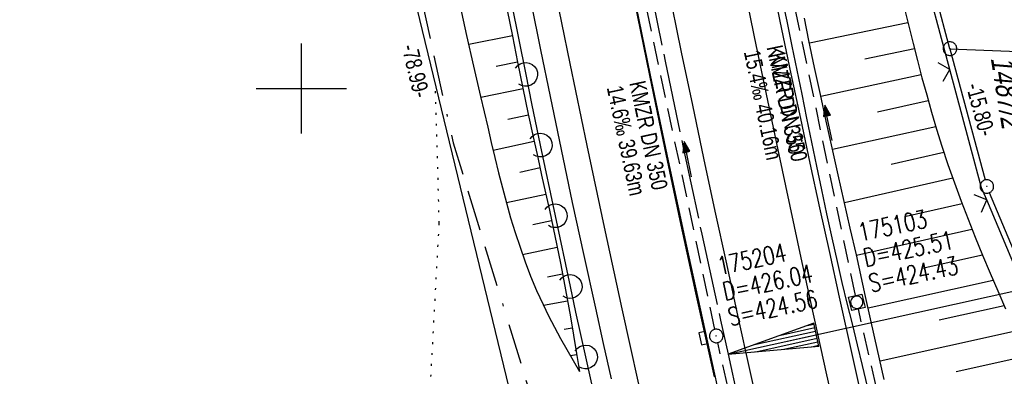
# Model space of a CAD drawing. Extents: x 508367 to 508796, y 450874 to 451832.
# Tile 13 of 37: x 508469 to 508578, y 451268 to 451308. Entities that reach past the tile are written whole.
import ezdxf

# ---------------------------------------------------------------- set-up
doc = ezdxf.new("R2010")
doc.units = 0
doc.header["$LTSCALE"] = 10
doc.header["$MEASUREMENT"] = 0
for name, pattern in [('ACAD_ISO16W100', [73, 15, -6.5, 15, -6.5, 15, -7, 1, -7]), ('ACHSE', [5.5, 4, -0.5, 0.5, -0.5]), ('LT00', [0]), ('PUNKTX2_STR', [0.6, 0.1, -0.5]), ('STRICHLINIE2', [0.375, 0.25, -0.125])]:
    doc.linetypes.add(name, pattern=pattern)
doc.layers.get('0').update_dxf_attribs({"linetype": 'LT00'})
for name, color, linetype in [('--EK_FBR', 250, 'LT00'), ('--EK_Halt-Pfeil', 4, 'LT00'), ('--EK_Haltung', 7, 'STRICHLINIE2'), ('--EK_Haltung-Text', 140, 'LT00'), ('--EK_Schacht-Text', 5, 'LT00'), ('--EL_DFK_AB_L', 21, 'LT00'), ('--EL_DFK_AB_P', 7, 'LT00'), ('--EL_Halt-Pfeil', 4, 'LT00'), ('--EL_Haltung', 182, 'STRICHLINIE2'), ('--EL_Haltung-Text', 182, 'LT00'), ('-AX-093', 35, 'ACHSE'), ('-EL-93-1', 250, 'LT00'), ('ABSTAND', 8, 'LT00'), ('BAB-KABEL', 220, 'ACAD_ISO16W100'), ('DFK_AB_L', 21, 'LT00'), ('DFK_AB_P', 7, 'LT00'), ('DFK_FLUR_NR', 250, 'LT00'), ('DFK_KATASTER', 250, 'LT00'), ('DFK_NUTZUNGSGRENZE', 70, 'PUNKTX2_STR'), ('V121_AFBR_BAB', 250, 'LT00'), ('V121_BOESCH', 250, 'LT00'), ('V121_BOSCHUNG', 250, 'LT00'), ('V121_GRABEN', 250, 'LT00'), ('V121_H_BORD', 8, 'LT00'), ('V121_KA_MULD', 182, 'LT00'), ('V121_KA_PRUF', 182, 'LT00'), ('V121_LAERM', 11, 'LT00'), ('V121_LD_MARK', 250, 'LT00'), ('V121_RASTER', 250, 'LT00'), ('V121_SINKK', 182, 'LT00'), ('V121_ZAUN', 40, 'LT00')]:
    doc.layers.add(name, color=color, linetype=linetype)
doc.styles.add('Haltungsbeschriftung', font='ARIAL.TTF', dxfattribs={"width": 0.75})
doc.styles.add('schachtbeschriftung', font='romans.shx', dxfattribs={"width": 0.75, "height": 2})
doc.styles.get("Standard").update_dxf_attribs({"font": 'ARIAL.TTF'})

# ---------------------------------------------------------------- blocks, each defined once
blk = doc.blocks.new('SYMB0003')
at = {"color": 0, "linetype": 'ByBlock'}
for p, q in [((-0.015712, 0), (0.010166, 0.012015)), ((0, -0.021257), (-0.015712, 0)), ((0.010166, 0.012015), (0, -0.021257))]:
    blk.add_line(p, q, dxfattribs=at)
for points in [[(-0.031395, 0.499013), (-0.093691, 0.491144), (-0.154509, 0.475528), (-0.21289, 0.452414), (-0.267913, 0.422164), (-0.318712, 0.385257), (-0.364484, 0.342274), (-0.404509, 0.293893), (-0.438154, 0.240877), (-0.464888, 0.184062), (-0.484292, 0.124345), (-0.496058, 0.062667), (-0.5, 0)], [(-0.5, 0), (-0.496058, -0.062667), (-0.484292, -0.124345), (-0.464888, -0.184062), (-0.438154, -0.240877), (-0.404509, -0.293893), (-0.364485, -0.342274), (-0.318712, -0.385257), (-0.267914, -0.422164), (-0.21289, -0.452414), (-0.154509, -0.475529), (-0.093691, -0.491144), (-0.031395, -0.499014), (0.031395, -0.499014)], [(0.5, 0), (0.496057, 0.062667), (0.484292, 0.124345), (0.464888, 0.184062), (0.438153, 0.240877), (0.404509, 0.293893), (0.364484, 0.342274), (0.318712, 0.385257), (0.267913, 0.422164), (0.21289, 0.452414), (0.154509, 0.475528), (0.093691, 0.491144), (0.031395, 0.499013), (-0.031395, 0.499013)], [(0.031395, -0.499014), (0.093691, -0.491144), (0.154509, -0.475529), (0.21289, -0.452414), (0.267914, -0.422164), (0.318712, -0.385257), (0.364485, -0.342274), (0.404509, -0.293893), (0.438154, -0.240877), (0.464889, -0.184062), (0.484292, -0.124345), (0.496058, -0.062667), (0.5, 0)]]:
    blk.add_lwpolyline(points, dxfattribs=at)
blk = doc.blocks.new('SYMB18')
at = {"color": 0, "linetype": 'ByBlock'}
for p, q in [((1, 0.13), (0, 0)), ((0.923077, 0.12), (1, 0.12)), ((0.000669, 0), (1, 0)), ((0.307692, 0.04), (1, 0.04)), ((0.615385, 0.08), (1, 0.08)), ((0.307692, -0.04), (1, -0.04)), ((0.615385, -0.08), (1, -0.08)), ((0.923077, -0.12), (1, -0.12))]:
    blk.add_line(p, q, dxfattribs=at)
at = {"color": 0, "linetype": 'ByBlock', "flags": 128}
blk.add_lwpolyline([(0, 0), (1, -0.13), (1, 0.13)], dxfattribs=at)
blk = doc.blocks.new('SYMB7122')
at = {"color": 0, "linetype": 'ByBlock'}
for points in [[(-0.109975, -0.002365), (-0.106745, 0.026562), (-0.096041, 0.053629), (-0.078613, 0.076941), (-0.055681, 0.094866), (-0.028851, 0.106149), (0, 0.11)], [(0, 0.11), (0.028851, 0.106149), (0.055681, 0.094866), (0.078613, 0.076941), (0.096041, 0.053629), (0.106745, 0.026562), (0.109975, -0.002365)], [(-0.075234, -0.080249), (-0.093647, -0.057708), (-0.105504, -0.031126), (-0.109975, -0.002365)], [(0.109975, -0.002365), (0.105504, -0.031126), (0.093647, -0.057708), (0.075234, -0.080249)]]:
    blk.add_lwpolyline(points, dxfattribs=at)
blk = doc.blocks.new('SYMB0024')
at = {"color": 0, "linetype": 'ByBlock'}
for p, q in [((-0.5, 0.5), (0, 0)), ((0, 0), (0.5, 0.5))]:
    blk.add_line(p, q, dxfattribs=at)
blk = doc.blocks.new('SYMB0652')
at = {"color": 0, "linetype": 'ByBlock'}
blk.add_lwpolyline([(-0.15, -0.075), (0.15, -0.075), (0.15, 0.075), (-0.15, 0.075), (-0.15, -0.075)], dxfattribs=at)
blk = doc.blocks.new('SYMB1210')
at = {"color": 0, "linetype": 'ByBlock'}
blk.add_line((0.018815, -0.179014), (0.055623, -0.17119), dxfattribs=at)
for points in [[(-0.2, -0.2), (-0.2, 0.2), (0.2, 0.2), (0.2, -0.2), (-0.2, -0.2)], [(0.018815, 0.179014), (-0.018815, 0.179014), (-0.055623, 0.17119), (-0.09, 0.155885), (-0.120444, 0.133766), (-0.145623, 0.105801), (-0.164438, 0.073213), (-0.176067, 0.037424), (-0.18, 0)], [(-0.18, 0), (-0.176067, -0.037424), (-0.164438, -0.073213), (-0.145623, -0.105801), (-0.120444, -0.133766), (-0.09, -0.155885), (-0.055623, -0.17119), (-0.018815, -0.179014), (0.018815, -0.179014)], [(0.18, 0), (0.176067, 0.037424), (0.164438, 0.073213), (0.145623, 0.105801), (0.120444, 0.133766), (0.09, 0.155885), (0.055623, 0.17119), (0.018815, 0.179014)], [(0.055623, -0.17119), (0.09, -0.155885), (0.120444, -0.133766), (0.145623, -0.105801), (0.164438, -0.073213), (0.176067, -0.037424), (0.18, 0)]]:
    blk.add_lwpolyline(points, dxfattribs=at)
blk = doc.blocks.new('SYMB0070')
at = {"color": 0, "linetype": 'ByBlock'}
for p, q in [((-0.5, 0), (0.2, 0)), ((0.5, 0), (0.2, 0.1)), ((0.2, 0.1), (0.2, 0)), ((0.468, 0), (0.21, 0.086)), ((0.21, 0.086), (0.21, -0.086)), ((0.21, -0.086), (0.468, 0)), ((0.22, -0.072), (0.437, 0)), ((0.23, -0.058), (0.405, 0)), ((0.24, -0.045), (0.374, 0)), ((0.342, 0), (0.25, 0.031)), ((0.25, 0.031), (0.25, -0.031)), ((0.25, -0.031), (0.342, 0)), ((0.26, -0.017), (0.31, 0)), ((0.27, -0.003), (0.279, 0))]:
    blk.add_line(p, q, dxfattribs=at)
for points in [[(0.2, 0), (0.2, -0.1), (0.5, 0)], [(0.437, 0), (0.22, 0.072), (0.22, -0.072)], [(0.405, 0), (0.23, 0.058), (0.23, -0.058)], [(0.374, 0), (0.24, 0.045), (0.24, -0.045)], [(0.31, 0), (0.26, 0.017), (0.26, -0.017)], [(0.279, 0), (0.27, 0.003), (0.27, -0.003)]]:
    blk.add_lwpolyline(points, dxfattribs=at)

msp = doc.modelspace()

# ---------------------------------------------------------------- linework, layer by layer
at = {"layer": '--EK_FBR'}
for points in [[(508534.31, 451267.85), (508533.43, 451271.75), (508532.57, 451275.65), (508531.28, 451281.51), (508530.02, 451287.38), (508528.78, 451293.25), (508527.56, 451299.12), (508526.51, 451304.27), (508525.47, 451309.42), (508524.45, 451314.57), (508523.43, 451319.72), (508522.42, 451324.87), (508521.44, 451329.96), (508520.47, 451335.05), (508519.5, 451340.14), (508518.55, 451345.24), (508517.61, 451350.33), (508515.4, 451362.64), (508513.26, 451374.97), (508511.94, 451382.85), (508510.65, 451390.74)], [(508562.73, 451262.65), (508561.13, 451269.77), (508559.54, 451276.9), (508558.46, 451281.84), (508557.38, 451286.78), (508556.31, 451291.72), (508555.25, 451296.66), (508554.21, 451301.61), (508553.18, 451306.56), (508552.18, 451311.45)]]:
    msp.add_lwpolyline(points, dxfattribs=at)
at = {"layer": '--EK_FBR', "color": 2}
for points in [[(508550.93, 451263.05), (508549.63, 451268.87), (508548.35, 451274.7), (508547.07, 451280.56), (508545.8, 451286.42), (508544.55, 451292.29), (508543.3, 451298.16), (508542.08, 451304.03), (508540.54, 451311.51), (508539.02, 451319), (508537.53, 451326.5), (508536.06, 451334), (508535.12, 451338.95), (508534.18, 451343.9), (508533.26, 451348.85), (508532.35, 451353.8), (508531.46, 451358.76), (508530.59, 451363.72), (508529.86, 451367.92), (508529.14, 451372.14), (508528.44, 451376.35), (508527.74, 451380.56), (508527.05, 451384.78), (508526.37, 451388.99)], [(508522.45, 451388.04), (508523.13, 451383.85), (508523.82, 451379.67), (508524.52, 451375.48), (508525.34, 451370.69), (508526.18, 451365.9), (508527.03, 451361.11), (508527.89, 451356.33), (508528.77, 451351.54), (508529.69, 451346.59), (508530.62, 451341.64), (508531.56, 451336.69), (508532.51, 451331.74), (508533.46, 451326.8), (508534.45, 451321.72), (508535.45, 451316.65), (508536.46, 451311.57), (508537.48, 451306.5), (508538.52, 451301.44), (508540.18, 451293.41), (508541.88, 451285.39), (508543.62, 451277.37), (508544.64, 451272.72), (508545.67, 451268.07)]]:
    msp.add_lwpolyline(points, dxfattribs=at)
at = {"layer": '--EK_Haltung'}
for p, q in [((508561.3, 451277.06), (508553.38, 451314.89)), ((508545.75, 451273.32), (508537.84, 451310.62)), ((508570.41, 451237.63), (508561.63, 451275.59)), ((508554.72, 451234.05), (508546.07, 451271.86))]:
    msp.add_line(p, q, dxfattribs=at)
at = {"layer": '--EL_DFK_AB_L'}
for p, q in [((508571.77, 451304.41), (508551.67, 451379.63)), ((508524.14, 451262.16), (508505.9, 451337.47)), ((508571.77, 451304.41), (508575.66, 451289.87)), ((508582.59, 451273.01), (508576.14, 451288.46))]:
    msp.add_line(p, q, dxfattribs=at)
at = {"layer": '--EL_Haltung'}
for p, q in [((508561.3, 451277.06), (508553.38, 451314.89)), ((508545.75, 451273.32), (508537.84, 451310.62)), ((508570.41, 451237.63), (508561.63, 451275.59)), ((508554.72, 451234.05), (508546.07, 451271.86))]:
    msp.add_line(p, q, dxfattribs=at)
at = {"layer": '-AX-093', "ltscale": 0.2}
msp.add_lwpolyline([(508513.24, 451467.13), (508514.42, 451457.42), (508515.66, 451447.71), (508516.95, 451438.01), (508518.3, 451428.32), (508519.69, 451418.63), (508521.15, 451408.95), (508522.65, 451399.28), (508524.2, 451389.62), (508525.8, 451379.97), (508527.45, 451370.32), (508529.15, 451360.68), (508530.89, 451351.05), (508532.68, 451341.43), (508534.51, 451331.82), (508536.38, 451322.22), (508538.3, 451312.62), (508540.26, 451303.03), (508542.26, 451293.45), (508544.3, 451283.88), (508546.38, 451274.32), (508547.21, 451270.57), (508550.3, 451256.78)], dxfattribs=at)
at = {"layer": '-EL-93-1'}
msp.add_line((508552.09, 451271.65), (508605.79, 451283.52), dxfattribs=at)
at = {"layer": 'BAB-KABEL', "ltscale": 0.03, "flags": 128}
msp.add_lwpolyline([(508481.13, 451805.49), (508478.84, 451792.34), (508487.53, 451759.38), (508487.31, 451756.49), (508474.35, 451741.91), (508468.83, 451735.71), (508475.95, 451649.56), (508469.74, 451597.11), (508469.51, 451571.11), (508469.05, 451544.18), (508471.27, 451515.16), (508471.84, 451512.79), (508471.5, 451511.44), (508473.75, 451501.97), (508475.56, 451491.8), (508479.63, 451452.23), (508484.87, 451407.11), (508486.67, 451393.18), (508505.81, 451340.85), (508508.11, 451333.69), (508512.99, 451311.23), (508516.79, 451293.97), (508526.19, 451263.36), (508527.76, 451255), (508529.06, 451245.61), (508536.66, 451213.69), (508542.4, 451189.94), (508551.83, 451153.06), (508568.82, 451102.09), (508574.05, 451078.79), (508579.27, 451054.79), (508581.62, 451046.96), (508586.59, 451032.08), (508591.03, 451018.51), (508595.2, 451005.73), (508599.04, 450995.06), (508614.65, 450954.69), (508622.36, 450920.86), (508627.49, 450900.73), (508631.74, 450892.82)], dxfattribs=at)
at = {"layer": 'DFK_AB_L'}
for p, q in [((508571.77, 451304.41), (508551.67, 451379.63)), ((508524.14, 451262.16), (508505.9, 451337.47)), ((508571.77, 451304.41), (508575.66, 451289.87)), ((508582.59, 451273.01), (508576.14, 451288.46))]:
    msp.add_line(p, q, dxfattribs=at)
at = {"layer": 'DFK_KATASTER'}
msp.add_line((508571.77, 451304.41), (508580.24, 451304.05), dxfattribs=at)
at = {"layer": 'DFK_NUTZUNGSGRENZE', "ltscale": 0.2}
for p, q in [((508515.26, 451285.1), (508514.83, 451300.6)), ((508512.39, 451232.15), (508515.26, 451285.1))]:
    msp.add_line(p, q, dxfattribs=at)
at = {"layer": 'V121_AFBR_BAB'}
for points in [[(508534.31, 451267.85), (508533.43, 451271.75), (508532.57, 451275.65), (508531.28, 451281.51), (508530.02, 451287.38), (508528.78, 451293.25), (508527.56, 451299.12), (508526.51, 451304.27), (508525.47, 451309.42), (508524.45, 451314.57), (508523.43, 451319.72), (508522.42, 451324.87), (508521.44, 451329.96), (508520.47, 451335.05), (508519.5, 451340.14), (508518.55, 451345.24), (508517.61, 451350.33), (508515.4, 451362.64), (508513.26, 451374.97), (508511.94, 451382.85), (508510.65, 451390.74)], [(508562.73, 451262.65), (508561.13, 451269.77), (508559.54, 451276.9), (508558.46, 451281.84), (508557.38, 451286.78), (508556.31, 451291.72), (508555.25, 451296.66), (508554.21, 451301.61), (508553.18, 451306.56), (508552.18, 451311.45)]]:
    msp.add_lwpolyline(points, dxfattribs=at)
at = {"layer": 'V121_AFBR_BAB', "color": 0}
for points in [[(508550.93, 451263.05), (508549.63, 451268.87), (508548.35, 451274.7), (508547.07, 451280.56), (508545.8, 451286.42), (508544.55, 451292.29), (508543.3, 451298.16), (508542.08, 451304.03), (508540.54, 451311.51), (508539.02, 451319), (508537.53, 451326.5), (508536.06, 451334), (508535.12, 451338.95), (508534.18, 451343.9), (508533.26, 451348.85), (508532.35, 451353.8), (508531.46, 451358.76), (508530.59, 451363.72), (508529.86, 451367.92), (508529.14, 451372.14), (508528.44, 451376.35), (508527.74, 451380.56), (508527.05, 451384.78), (508526.37, 451388.99)], [(508522.45, 451388.04), (508523.13, 451383.85), (508523.82, 451379.67), (508524.52, 451375.48), (508525.34, 451370.69), (508526.18, 451365.9), (508527.03, 451361.11), (508527.89, 451356.33), (508528.77, 451351.54), (508529.69, 451346.59), (508530.62, 451341.64), (508531.56, 451336.69), (508532.51, 451331.74), (508533.46, 451326.8), (508534.45, 451321.72), (508535.45, 451316.65), (508536.46, 451311.57), (508537.48, 451306.5), (508538.52, 451301.44), (508540.18, 451293.41), (508541.88, 451285.39), (508543.62, 451277.37), (508544.64, 451272.72), (508545.67, 451268.07)]]:
    msp.add_lwpolyline(points, dxfattribs=at)
at = {"layer": 'V121_BOESCH'}
for points in [[(508516.03, 451316.03), (508516.78, 451312.65), (508517.53, 451309.26), (508518.29, 451305.88), (508519.06, 451302.49), (508519.83, 451299.1), (508520.62, 451295.71)], [(508522.79, 451308.66), (508523.36, 451305.79), (508523.93, 451302.91), (508524.52, 451300.04), (508525.11, 451297.17), (508525.73, 451294.3), (508526.15, 451292.35), (508526.58, 451290.41), (508527.01, 451288.46), (508527.44, 451286.51), (508527.86, 451284.57), (508528.27, 451282.62), (508528.67, 451280.66), (508529.05, 451278.71), (508529.42, 451276.7), (508529.77, 451274.69), (508530.12, 451272.68), (508530.45, 451270.66), (508530.78, 451268.64)], [(508566.73, 451308.81), (508567.2, 451306.9), (508567.68, 451304.99), (508568.17, 451303.09), (508568.67, 451301.18), (508569.19, 451299.28), (508569.73, 451297.39), (508570.29, 451295.5), (508570.88, 451293.62), (508571.55, 451291.58), (508572.26, 451289.55), (508573, 451287.53), (508573.77, 451285.52), (508574.56, 451283.52), (508575.37, 451281.53), (508576.21, 451279.55), (508577.06, 451277.57), (508577.92, 451275.6)], [(508520.62, 451295.71), (508521.01, 451294.03), (508521.41, 451292.35), (508521.82, 451290.67), (508522.25, 451289), (508522.69, 451287.34), (508523.16, 451285.68), (508523.66, 451284.04), (508524.2, 451282.41), (508524.76, 451280.8), (508525.37, 451279.2), (508526.03, 451277.62), (508526.74, 451276.06)], [(508526.74, 451276.06), (508527.35, 451274.8), (508528, 451273.55), (508528.67, 451272.32), (508529.37, 451271.09), (508530.07, 451269.87), (508530.78, 451268.64)]]:
    msp.add_lwpolyline(points, dxfattribs=at)
at = {"layer": 'V121_BOSCHUNG'}
for p, q in [((508556.22, 451305.06), (508567.1, 451307.32)), ((508523.35, 451305.83), (508518.52, 451304.88)), ((508562.33, 451303.27), (508567.83, 451304.44)), ((508523.93, 451302.9), (508521.56, 451302.42)), ((508557.47, 451299.14), (508568.57, 451301.55)), ((508524.53, 451299.97), (508519.85, 451299.01)), ((508563.74, 451297.43), (508569.36, 451298.67)), ((508525.14, 451297.05), (508522.84, 451296.56)), ((508558.77, 451293.26), (508570.2, 451295.79)), ((508525.77, 451294.12), (508521.22, 451293.14)), ((508565.26, 451291.63), (508571.1, 451292.93)), ((508526.41, 451291.2), (508524.17, 451290.71)), ((508560.09, 451287.38), (508572.07, 451290.09)), ((508527.05, 451288.27), (508522.7, 451287.32)), ((508566.93, 451285.85), (508573.1, 451287.26)), ((508527.69, 451285.33), (508525.62, 451284.88)), ((508561.41, 451281.53), (508574.2, 451284.42)), ((508528.32, 451282.38), (508524.48, 451281.59)), ((508568.71, 451280.1), (508575.35, 451281.59)), ((508528.91, 451279.42), (508527.23, 451279.09)), ((508562.72, 451275.7), (508576.54, 451278.77)), ((508529.46, 451276.44), (508526.78, 451275.96)), ((508570.57, 451274.37), (508577.76, 451275.97)), ((508529.98, 451273.47), (508529.09, 451273.32)), ((508564.03, 451269.84), (508579.01, 451273.17)), ((508530.47, 451270.51), (508529.76, 451270.39)), ((508572.47, 451268.65), (508580.27, 451270.38))]:
    msp.add_line(p, q, dxfattribs=at)
at = {"layer": 'V121_GRABEN'}
for points in [[(508553.14, 451310.2), (508553.71, 451307.44), (508554.28, 451304.68), (508554.83, 451302.03), (508555.36, 451299.37), (508555.9, 451296.72), (508556.44, 451294.07), (508556.99, 451291.41), (508557.55, 451288.76), (508558.11, 451286.12), (508558.69, 451283.47), (508559.29, 451280.83), (508559.82, 451278.52), (508560.37, 451276.22), (508560.93, 451273.92), (508561.49, 451271.62), (508562.05, 451269.31), (508563.02, 451265.29)], [(508564.49, 451267.76), (508563.47, 451272.36), (508562.44, 451276.96), (508561.41, 451281.56), (508560.74, 451284.52), (508560.06, 451287.49), (508559.4, 451290.45), (508558.73, 451293.42), (508558.07, 451296.38), (508557.43, 451299.35), (508556.79, 451302.32), (508556.17, 451305.3), (508555.66, 451307.78)]]:
    msp.add_lwpolyline(points, dxfattribs=at)
at = {"layer": 'V121_H_BORD'}
msp.add_lwpolyline([(508546.79, 451263.62), (508544.7, 451273.07), (508542.64, 451282.53), (508540.63, 451291.99), (508538.65, 451301.47), (508536.76, 451310.7), (508534.91, 451319.94), (508533.1, 451329.19), (508531.32, 451338.45), (508529.59, 451347.71), (508527.9, 451356.98), (508526.25, 451366.26), (508524.64, 451375.54), (508523.25, 451383.77), (508521.9, 451392.01), (508520.59, 451400.25), (508519.31, 451408.49), (508518.07, 451416.74), (508516.86, 451425), (508515.46, 451435), (508514.12, 451445), (508512.83, 451455.01), (508511.59, 451465.03)], dxfattribs=at)
at = {"layer": 'V121_LAERM'}
for p, q in [((508523.24, 451309.4), (508524.82, 451301.56)), ((508526.44, 451293.73), (508528.09, 451285.9)), ((508528.09, 451285.9), (508529.74, 451278.07)), ((508531.45, 451270.26), (508533.19, 451262.45))]:
    msp.add_line(p, q, dxfattribs=at)
for points in [[(508524.82, 451301.56), (508525.47, 451298.32), (508526.44, 451293.73)], [(508529.74, 451278.07), (508530.34, 451275.22), (508531.45, 451270.26)]]:
    msp.add_lwpolyline(points, dxfattribs=at)
at = {"layer": 'V121_LD_MARK'}
for points in [[(508538.19, 451263.41), (508535.5, 451275.61), (508533.55, 451284.65), (508531.64, 451293.7), (508529.76, 451302.76), (508527.91, 451311.82), (508526.1, 451320.9), (508524.33, 451329.98), (508522.6, 451339.06), (508520.9, 451348.16), (508519.25, 451357.26), (508517.64, 451366.37), (508516.07, 451375.49), (508514.57, 451384.41), (508513.12, 451393.35), (508511.71, 451402.29), (508510.34, 451411.24), (508509.02, 451420.2), (508507.74, 451429.16), (508506.51, 451438.13), (508505.32, 451447.1), (508504.18, 451456.09), (508503.09, 451465.07)], [(508524.2, 451461.58), (508525.13, 451454.17), (508526.09, 451446.77), (508527.09, 451439.38), (508528.12, 451431.99), (508529.17, 451424.6), (508530.65, 451414.65), (508532.17, 451404.71), (508533.75, 451394.77), (508535.38, 451384.84), (508537.05, 451374.92), (508538.78, 451365.01), (508540.56, 451355.11), (508542.38, 451345.21), (508544.25, 451335.33), (508546.16, 451325.45), (508548.12, 451315.58), (508550.12, 451305.72), (508552.72, 451293.22), (508555.39, 451280.74), (508558.12, 451268.28), (508560.93, 451255.83)]]:
    msp.add_lwpolyline(points, dxfattribs=at)
at = {"layer": 'V121_RASTER'}
for p, q in [((508500, 451295), (508500, 451305)), ((508495, 451300), (508505, 451300))]:
    msp.add_line(p, q, dxfattribs=at)
at = {"layer": 'V121_ZAUN'}
for p, q in [((508571.76, 451302.1), (508567.88, 451316.59)), ((508581.63, 451273.84), (508575.83, 451287.67))]:
    msp.add_line(p, q, dxfattribs=at)
msp.add_lwpolyline([(508575.83, 451287.67), (508575.27, 451288.99), (508571.76, 451302.1)], dxfattribs=at)

# ---------------------------------------------------------------- block references
at = {"layer": '--EK_Halt-Pfeil', "yscale": 4, "zscale": 4}
for p, xscale, rotation in [((508558.32, 451296.18), 4.000000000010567, 101.8288900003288), ((508542.77, 451292.18), 4.000000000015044, 101.9749100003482)]:
    msp.add_blockref('SYMB0070', p, dxfattribs=dict(at, xscale=xscale, rotation=rotation))
at = {"layer": '--EL_DFK_AB_P', "xscale": 1.500000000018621, "yscale": 1.5, "zscale": 1.5, "rotation": 264.7377099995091}
for p in [(508571.77, 451304.41), (508575.85, 451289.15)]:
    msp.add_blockref('SYMB0003', p, dxfattribs=at)
at = {"layer": '--EL_Halt-Pfeil', "yscale": 4, "zscale": 4}
for p, xscale, rotation in [((508558.32, 451296.18), 4.000000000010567, 101.8288900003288), ((508542.77, 451292.18), 4.000000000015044, 101.9749100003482)]:
    msp.add_blockref('SYMB0070', p, dxfattribs=dict(at, xscale=xscale, rotation=rotation))
at = {"layer": '-EL-93-1', "xscale": 10.00000000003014, "yscale": 10, "zscale": 10, "rotation": 12.46795100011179}
msp.add_blockref('SYMB18', (508547.21, 451270.57), dxfattribs=at)
at = {"layer": 'DFK_AB_P', "xscale": 1.500000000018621, "yscale": 1.5, "zscale": 1.5, "rotation": 264.7377099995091}
for p in [(508571.77, 451304.41), (508575.85, 451289.15)]:
    msp.add_blockref('SYMB0003', p, dxfattribs=at)
at = {"layer": 'V121_KA_MULD', "xscale": 3.799999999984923, "yscale": 3.799999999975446, "zscale": 3.8, "rotation": 103.3876828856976}
msp.add_blockref('SYMB1210', (508561.46, 451276.32), dxfattribs=at)
at = {"layer": 'V121_KA_PRUF', "xscale": 1.5, "yscale": 1.5, "zscale": 1.5, "rotation": 279.0666}
msp.add_blockref('SYMB0003', (508545.91, 451272.59), dxfattribs=at)
at = {"layer": 'V121_LAERM', "xscale": 12, "yscale": 12, "zscale": 12}
for p, rotation in [((508524.82, 451301.56), 281.33681), ((508526.44, 451293.73), 281.92482), ((508528.09, 451285.9), 281.92482), ((508529.74, 451278.07), 281.92482), ((508531.45, 451270.26), 282.54826)]:
    msp.add_blockref('SYMB7122', p, dxfattribs=dict(at, rotation=rotation))
at = {"layer": 'V121_SINKK', "xscale": 4.499999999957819, "yscale": 4.499999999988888, "zscale": 4.5, "rotation": 102.3927432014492}
msp.add_blockref('SYMB0652', (508544.45, 451272.34), dxfattribs=at)
at = {"layer": 'V121_ZAUN', "xscale": 2.1, "yscale": 2.1, "zscale": 2.1}
for p, rotation in [((508571.76, 451302.1), 105.0012999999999), ((508575.83, 451287.67), 112.74406)]:
    msp.add_blockref('SYMB0024', p, dxfattribs=dict(at, rotation=rotation))

# ---------------------------------------------------------------- texts
at = {"layer": '--EK_Haltung-Text', "style": 'Haltungsbeschriftung', "width": 0.75}
for s, rotation, p in [('15.4‰ 40.16m', -78.1711, (508548.95, 451304.05)), ('KMZR DN 350', -78.1711, (508551.46, 451304.57)), ('KMZR DN 350', -78.0251, (508536.28, 451300.62)), ('14.6‰ 39.63m', -78.0251, (508533.78, 451300.09))]:
    msp.add_text(s, height=1.8, rotation=rotation, dxfattribs=at).set_placement(p)
at = {"layer": '--EK_Schacht-Text', "style": 'schachtbeschriftung', "width": 0.75}
for s, rotation, p in [('175103', 11.8289, (508561.84, 451283.05)), ('D=425.51', 11.8289, (508562.43, 451280.23)), ('175204', 11.9749, (508546.27, 451279.32)), ('S=424.43', 11.8289, (508563.02, 451277.42)), ('D=426.04', 11.9749, (508546.87, 451276.5)), ('S=424.56', 11.9749, (508547.46, 451273.69))]:
    msp.add_text(s, height=2, rotation=rotation, dxfattribs=at).set_placement(p)
at = {"layer": '--EL_Haltung-Text', "style": 'Haltungsbeschriftung', "width": 0.75}
for rotation, p in [(-78.1711, (508551.76, 451303.78)), (-78.0251, (508536.28, 451300.62))]:
    msp.add_text('KMZR DN 350', height=1.8, rotation=rotation, dxfattribs=at).set_placement(p)
at = {"layer": 'ABSTAND', "width": 0.75}
for s, rotation, p in [('-78.99-', -76.3806, (508511.07, 451304.65)), ('-15.80-', -75.03, (508573.52, 451300.33))]:
    msp.add_text(s, height=1.8, rotation=rotation, dxfattribs=at).set_placement(p)
at = {"layer": 'DFK_FLUR_NR', "oblique": 13.754, "width": 0.75}
msp.add_text('1487/2', height=2.5, rotation=279.0666, dxfattribs=at).set_placement((508576.27, 451303.38))

doc.saveas('drawing.dxf')
